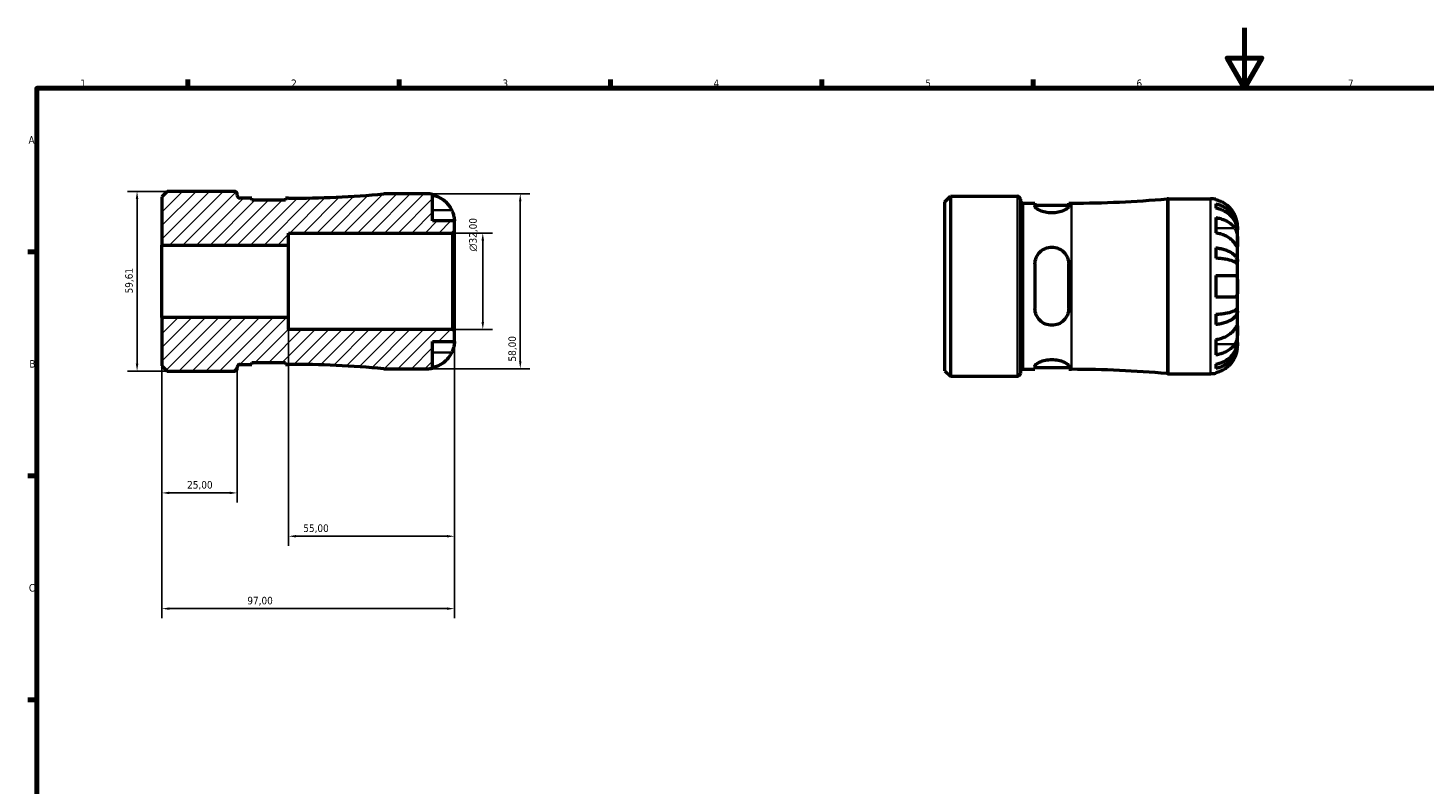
# Model space of a CAD drawing. Header units: millimetres. Extents: x 0 to 905, y 0 to 594.
# Tile 3 of 5: x 17 to 480, y 343 to 594. Entities that reach past the tile are written whole.
import ezdxf

# ---------------------------------------------------------------- set-up
doc = ezdxf.new("R2010")
doc.units = ezdxf.units.MM
for name, color, linetype, lineweight in [('Border (ISO)', 7, 'Continuous', 70), ('Dimension (ISO)', 7, 'Continuous', 25), ('Hatch (ISO)', 7, 'Continuous', 18), ('Visible (ISO)', 7, 'Continuous', 50), ('Visible Narrow (ISO)', 7, 'Continuous', 35)]:
    doc.layers.add(name, color=color, linetype=linetype, lineweight=lineweight)
doc.styles.add('Note Text (ISO)', font='tahoma.ttf')
doc.dimstyles.new('Default (ISO)', dxfattribs={"dimtxt": 2.5, "dimasz": 2.5, "dimexe": 3.175, "dimexo": 0, "dimgap": 0.762, "dimtad": 1, "dimrnd": 1e-08, "dimzin": 0, "dimtxsty": 'Note Text (ISO)', "dimcen": 0.09, "dimdle": 10, "dimclrd": 256, "dimclre": 256, "dimclrt": 256, "dimazin": 0, "dimtfac": 1.40208, "dimtmove": 0, "dimatfit": 3, "dimfxl": 1, "dimtolj": 1, "dimtzin": 0, "dimlwd": -1, "dimlwe": -1, "dimarcsym": 0})

# ---------------------------------------------------------------- blocks, each defined once
blk = doc.blocks.new('Borders Default Border')
at = {"layer": 'Border (ISO)'}
for p, q in [((70.08, 574), (70.08, 576.9)), ((140.17, 574), (140.17, 576.9)), ((210.25, 574), (210.25, 576.9)), ((280.33, 574), (280.33, 576.9)), ((350.42, 574), (350.42, 576.9)), ((20, 519.75), (17.1, 519.75)), ((20, 445.5), (17.1, 445.5)), ((20, 371.25), (17.1, 371.25))]:
    blk.add_line(p, q, dxfattribs=at)
at = {"layer": 'Border (ISO)', "flags": 128}
for points in [[(420.5, 594), (420.5, 574), (414.73, 584), (426.27, 584), (420.5, 574)], [(20, 20), (20, 574), (821, 574), (821, 20), (20, 20)]]:
    blk.add_lwpolyline(points, dxfattribs=at)
at = {"layer": 'Border (ISO)', "color": 232, "true_color": 0xca0064, "char_height": 2.5, "attachment_point": 7, "style": 'Note Text (ISO)'}
for s, insert in [('1', (34.48, 574.4)), ('2', (104.37, 574.4)), ('3', (174.43, 574.35)), ('4', (244.42, 574.4)), ('5', (314.64, 574.35)), ('6', (384.66, 574.35)), ('7', (454.77, 574.4)), ('A', (17.29, 555.62)), ('B', (17.59, 481.38)), ('C', (17.43, 407.08))]:
    blk.add_mtext(s, dxfattribs=dict(at, insert=insert))
blk = doc.blocks.new('*D7')
at = {"layer": 'Defpoints', "color": 0, "transparency": 16777216}
for p in [(53.29, 539.81), (63.29, 539.81), (63.29, 480.19)]:
    blk.add_point(p, dxfattribs=at)
at = {"layer": 'Dimension (ISO)', "transparency": 16777216}
for p, q in [((63.29, 539.81), (50.11, 539.81)), ((53.29, 482.69), (53.29, 537.31)), ((63.29, 480.19), (50.11, 480.19))]:
    blk.add_line(p, q, dxfattribs=at)
for points in [[(52.87, 537.31), (53.7, 537.31), (53.29, 539.81)], [(52.87, 482.69), (53.7, 482.69), (53.29, 480.19)]]:
    blk.add_solid(points, dxfattribs=at)
at = {"layer": 'Dimension (ISO)', "color": 232, "true_color": 0xca0064, "transparency": 16777216, "insert": (49.35, 505.97), "char_height": 2.5, "attachment_point": 1, "rotation": 90, "style": 'Note Text (ISO)'}
blk.add_mtext('\\A1;59,61', dxfattribs=at)
blk = doc.blocks.new('*D8')
at = {"layer": 'Defpoints', "color": 0, "transparency": 16777216}
for p in [(103.5, 498), (158.5, 493.42), (103.5, 425.47)]:
    blk.add_point(p, dxfattribs=at)
at = {"layer": 'Dimension (ISO)', "transparency": 16777216}
for p, q in [((103.5, 498), (103.5, 422.3)), ((158.5, 493.42), (158.5, 422.3)), ((156, 425.47), (106, 425.47))]:
    blk.add_line(p, q, dxfattribs=at)
for points in [[(106, 425.89), (106, 425.05), (103.5, 425.47)], [(156, 425.89), (156, 425.05), (158.5, 425.47)]]:
    blk.add_solid(points, dxfattribs=at)
at = {"layer": 'Dimension (ISO)', "color": 232, "true_color": 0xca0064, "transparency": 16777216, "insert": (108.4, 429.4), "char_height": 2.5, "attachment_point": 1, "style": 'Note Text (ISO)'}
blk.add_mtext('\\A1;55,00', dxfattribs=at)
blk = doc.blocks.new('*D9')
at = {"layer": 'Defpoints', "color": 0, "transparency": 16777216}
for p in [(157.92, 526), (167.92, 526), (157.92, 494)]:
    blk.add_point(p, dxfattribs=at)
at = {"layer": 'Dimension (ISO)', "transparency": 16777216}
for p, q in [((157.92, 526), (171.09, 526)), ((167.92, 496.5), (167.92, 523.5)), ((157.92, 494), (171.09, 494))]:
    blk.add_line(p, q, dxfattribs=at)
for points in [[(167.5, 523.5), (168.34, 523.5), (167.92, 526)], [(167.5, 496.5), (168.34, 496.5), (167.92, 494)]]:
    blk.add_solid(points, dxfattribs=at)
at = {"layer": 'Dimension (ISO)', "color": 232, "true_color": 0xca0064, "transparency": 16777216, "insert": (163.4, 519.94), "char_height": 2.5, "attachment_point": 1, "rotation": 90, "style": 'Note Text (ISO)'}
blk.add_mtext('\\A1;\\fAIGDT|b0|i0;\\H2.5000;\\ln\\fTahoma|b0|i0;\\H2.5000;32,00', dxfattribs=at)
blk = doc.blocks.new('*D10')
at = {"layer": 'Defpoints', "color": 0, "transparency": 16777216}
for p in [(149.5, 539), (149.5, 481), (180.35, 481)]:
    blk.add_point(p, dxfattribs=at)
at = {"layer": 'Dimension (ISO)', "transparency": 16777216}
for p, q in [((149.5, 539), (183.52, 539)), ((180.35, 536.5), (180.35, 483.5)), ((149.5, 481), (183.52, 481))]:
    blk.add_line(p, q, dxfattribs=at)
for points in [[(179.93, 536.5), (180.76, 536.5), (180.35, 539)], [(179.93, 483.5), (180.76, 483.5), (180.35, 481)]]:
    blk.add_solid(points, dxfattribs=at)
at = {"layer": 'Dimension (ISO)', "color": 232, "true_color": 0xca0064, "transparency": 16777216, "insert": (176.41, 483.4), "char_height": 2.5, "attachment_point": 1, "rotation": 90, "style": 'Note Text (ISO)'}
blk.add_mtext('\\A1;58,00', dxfattribs=at)
blk = doc.blocks.new('*D12')
at = {"layer": 'Defpoints', "color": 0, "transparency": 16777216}
for p in [(61.5, 498), (86.5, 481.12), (61.5, 439.84)]:
    blk.add_point(p, dxfattribs=at)
at = {"layer": 'Dimension (ISO)', "transparency": 16777216}
for p, q in [((61.5, 498), (61.5, 436.67)), ((86.5, 481.12), (86.5, 436.67)), ((84, 439.84), (64, 439.84))]:
    blk.add_line(p, q, dxfattribs=at)
for points in [[(64, 440.26), (64, 439.43), (61.5, 439.84)], [(84, 440.26), (84, 439.43), (86.5, 439.84)]]:
    blk.add_solid(points, dxfattribs=at)
at = {"layer": 'Dimension (ISO)', "color": 232, "true_color": 0xca0064, "transparency": 16777216, "insert": (69.89, 443.78), "char_height": 2.5, "attachment_point": 1, "style": 'Note Text (ISO)'}
blk.add_mtext('\\A1;25,00', dxfattribs=at)
blk = doc.blocks.new('*D13')
at = {"layer": 'Defpoints', "color": 0, "transparency": 16777216}
for p in [(61.5, 498), (158.5, 493.42), (61.5, 401.47)]:
    blk.add_point(p, dxfattribs=at)
at = {"layer": 'Dimension (ISO)', "transparency": 16777216}
for p, q in [((61.5, 498), (61.5, 398.3)), ((158.5, 493.42), (158.5, 398.3)), ((156, 401.47), (64, 401.47))]:
    blk.add_line(p, q, dxfattribs=at)
for points in [[(64, 401.89), (64, 401.05), (61.5, 401.47)], [(156, 401.89), (156, 401.05), (158.5, 401.47)]]:
    blk.add_solid(points, dxfattribs=at)
at = {"layer": 'Dimension (ISO)', "color": 232, "true_color": 0xca0064, "transparency": 16777216, "insert": (89.85, 405.4), "char_height": 2.5, "attachment_point": 1, "style": 'Note Text (ISO)'}
blk.add_mtext('\\A1;97,00', dxfattribs=at)

msp = doc.modelspace()

# ---------------------------------------------------------------- hatches: boundary and pattern name
at = {"layer": 'Hatch (ISO)'}
h = msp.add_hatch(dxfattribs=at)
h.set_pattern_fill('ANSI31', color=256, scale=25.4, style=0)
h.set_pattern_definition([(45, (0, 0), (-2.245064, 2.245064), [])])
edge = h.paths.add_edge_path()
edge.add_ellipse((135.661, 486.8), major_axis=(-0.522, -5.776), ratio=1, start_angle=0, end_angle=5.16269)
edge.add_line((135.661, 481), (149.499, 481))
edge.add_ellipse((149.499, 490), major_axis=(0, -9), ratio=1, start_angle=0, end_angle=11.53696)
edge.add_line((151.299, 481.182), (151.299, 490))
edge.add_line((151.299, 490), (158.499, 490))
edge.add_line((158.499, 490), (158.499, 493.42))
edge.add_line((158.499, 493.42), (157.919, 494))
edge.add_line((157.919, 494), (103.499, 494))
edge.add_line((103.499, 494), (103.499, 498))
edge.add_line((103.499, 498), (61.499, 498))
edge.add_line((61.499, 498), (61.499, 481.981))
edge.add_line((61.499, 481.981), (63.287, 480.193))
edge.add_line((63.287, 480.193), (85.574, 480.193))
edge.add_ellipse((85.574, 481.118), major_axis=(0, -0.925), ratio=1, start_angle=0, end_angle=90)
edge.add_line((86.499, 481.118), (86.499, 481.525))
edge.add_ellipse((87.424, 481.525), major_axis=(-0.925, 0), ratio=1, start_angle=270, end_angle=360, ccw=False)
edge.add_line((87.424, 482.45), (91.344, 482.45))
edge.add_line((91.344, 482.45), (91.344, 483.09))
edge.add_line((91.344, 483.09), (102.544, 483.09))
edge.add_line((102.544, 483.09), (102.544, 482.45))
edge.add_line((102.544, 482.45), (103.499, 482.45))
edge.add_ellipse((103.499, 130.825), major_axis=(0, 351.625), ratio=1, start_angle=354.83731, end_angle=360, ccw=False)
edge = h.paths.add_edge_path()
edge.add_ellipse((135.661, 533.2), major_axis=(0, 5.8), ratio=1, start_angle=0, end_angle=5.16269)
edge.add_ellipse((103.499, 889.175), major_axis=(31.641, -350.199), ratio=1, start_angle=354.83731, end_angle=360, ccw=False)
edge.add_line((103.499, 537.55), (102.544, 537.55))
edge.add_line((102.544, 537.55), (102.544, 536.91))
edge.add_line((102.544, 536.91), (91.344, 536.91))
edge.add_line((91.344, 536.91), (91.344, 537.55))
edge.add_line((91.344, 537.55), (87.424, 537.55))
edge.add_ellipse((87.424, 538.475), major_axis=(0, -0.925), ratio=1, start_angle=270, end_angle=360, ccw=False)
edge.add_line((86.499, 538.475), (86.499, 538.882))
edge.add_ellipse((85.574, 538.882), major_axis=(0.925, 0), ratio=1, start_angle=0, end_angle=90)
edge.add_line((85.574, 539.807), (63.287, 539.807))
edge.add_line((63.287, 539.807), (61.499, 538.019))
edge.add_line((61.499, 538.019), (61.499, 522))
edge.add_line((61.499, 522), (103.499, 522))
edge.add_line((103.499, 522), (103.499, 526))
edge.add_line((103.499, 526), (157.919, 526))
edge.add_line((157.919, 526), (158.499, 526.58))
edge.add_line((158.499, 526.58), (158.499, 530))
edge.add_line((158.499, 530), (151.299, 530))
edge.add_line((151.299, 530), (151.299, 538.818))
edge.add_ellipse((149.499, 530), major_axis=(1.8, 8.818), ratio=1, start_angle=0, end_angle=11.53696)
edge.add_line((149.499, 539), (135.661, 539))

# ---------------------------------------------------------------- linework, layer by layer
at = {"layer": 'Visible (ISO)'}
for p, q in [((63.287, 539.807), (61.499, 538.019)), ((61.499, 538.019), (61.499, 522)), ((85.574, 539.807), (63.287, 539.807)), ((86.499, 538.475), (86.499, 538.882)), ((91.344, 537.55), (87.424, 537.55)), ((91.344, 536.91), (91.344, 537.55)), ((103.499, 537.55), (102.544, 537.55)), ((102.544, 537.55), (102.544, 536.91)), ((149.499, 539), (135.661, 539)), ((151.299, 530), (151.299, 538.818)), ((321.154, 536.384), (322.942, 538.173)), ((322.942, 538.173), (345.229, 538.173)), ((322.942, 538.173), (322.942, 478.559)), ((346.154, 537.248), (346.154, 479.484)), ((395.317, 537.366), (409.154, 537.366)), ((410.954, 537.184), (410.954, 536.958)), ((102.544, 536.91), (91.344, 536.91)), ((321.154, 480.347), (321.154, 536.384)), ((347.079, 535.916), (350.999, 535.916)), ((350.999, 535.916), (350.999, 534.915)), ((350.999, 535.276), (362.199, 535.276)), ((362.199, 535.916), (363.154, 535.916)), ((362.199, 534.915), (362.199, 535.916)), ((410.954, 535.651), (410.954, 534.218)), ((158.499, 530), (151.299, 530)), ((158.499, 526.58), (158.499, 530)), ((410.954, 531.129), (410.954, 526.038)), ((418.154, 527.079), (418.154, 528.366)), ((103.499, 522), (103.499, 526)), ((103.499, 526), (157.919, 526)), ((157.919, 526), (158.499, 526.58)), ((157.919, 526), (157.919, 494)), ((158.499, 493.42), (158.499, 526.58)), ((418.154, 527.079), (418.136, 527.079)), ((418.154, 526.589), (418.154, 527.079)), ((418.154, 522.508), (418.154, 526.589)), ((61.499, 522), (103.499, 522)), ((61.499, 498), (61.499, 522)), ((103.499, 498), (103.499, 522)), ((410.954, 521.1), (410.954, 517.641)), ((418.154, 516.607), (418.154, 522.508)), ((350.999, 515.726), (350.999, 501.006)), ((362.199, 501.006), (362.199, 515.726)), ((418.154, 516.607), (416.829, 516.607)), ((418.154, 515.424), (418.154, 516.607)), ((418.154, 508.366), (418.154, 515.424)), ((410.954, 511.966), (410.954, 504.766)), ((418.154, 501.307), (418.154, 508.366)), ((418.154, 500.125), (416.829, 500.125)), ((418.154, 500.125), (418.154, 501.307)), ((418.154, 494.224), (418.154, 500.125)), ((103.499, 498), (61.499, 498)), ((61.499, 498), (61.499, 481.981)), ((103.499, 494), (103.499, 498)), ((410.954, 499.091), (410.954, 495.631)), ((157.919, 494), (103.499, 494)), ((158.499, 493.42), (157.919, 494)), ((158.499, 490), (158.499, 493.42)), ((418.154, 490.143), (418.154, 494.224)), ((151.299, 481.182), (151.299, 490)), ((151.299, 490), (158.499, 490)), ((410.954, 490.694), (410.954, 485.602)), ((418.154, 489.653), (418.136, 489.653)), ((418.154, 489.653), (418.154, 490.143)), ((418.154, 488.366), (418.154, 489.653)), ((61.499, 481.981), (63.287, 480.193)), ((86.499, 481.118), (86.499, 481.525)), ((87.424, 482.45), (91.344, 482.45)), ((91.344, 482.45), (91.344, 483.09)), ((91.344, 483.09), (102.544, 483.09)), ((102.544, 483.09), (102.544, 482.45)), ((102.544, 482.45), (103.499, 482.45)), ((350.999, 481.817), (350.999, 480.816)), ((350.999, 481.456), (362.199, 481.456)), ((362.199, 480.816), (362.199, 481.817)), ((410.954, 482.514), (410.954, 481.081)), ((63.287, 480.193), (85.574, 480.193)), ((135.661, 481), (149.499, 481)), ((321.154, 480.347), (322.942, 478.559)), ((322.942, 478.559), (345.229, 478.559)), ((347.079, 480.816), (350.999, 480.816)), ((362.199, 480.816), (363.154, 480.816)), ((395.317, 479.366), (409.154, 479.366)), ((410.954, 479.773), (410.954, 479.548))]:
    msp.add_line(p, q, dxfattribs=at)
for centre, radius, start, end in [((85.574, 538.882), 0.925, 0, 90), ((87.424, 538.475), 0.925, 180, 270), ((103.499, 889.175), 351.625, 270, 275.16269), ((135.661, 533.2), 5.8, 90, 95.16269), ((149.499, 530), 9, 78.46304, 90), ((345.229, 537.248), 0.925, 0, 90), ((363.154, 887.541), 351.625, 270, 275.16269), ((395.317, 531.566), 5.8, 90, 95.16269), ((409.154, 528.366), 9, 78.46304, 90), ((347.079, 536.841), 0.925, 180, 270), ((87.424, 481.525), 0.925, 90, 180), ((103.499, 130.825), 351.625, 84.83731, 90), ((85.574, 481.118), 0.925, 270, 0), ((135.661, 486.8), 5.8, 264.83731, 270), ((149.499, 490), 9, 270, 281.53696), ((345.229, 479.484), 0.925, 270, 0), ((347.079, 479.891), 0.925, 90, 180), ((363.154, 129.191), 351.625, 84.83731, 90), ((395.317, 485.166), 5.8, 264.83731, 270), ((409.154, 488.366), 9, 270, 281.53696)]:
    msp.add_arc(centre, radius, start, end, dxfattribs=at)
for points, knots in [([(151.299, 538.592), (151.873, 538.474), (152.434, 538.297), (153.444, 537.877), (153.984, 537.593), (154.99, 536.917), (155.457, 536.525), (156.243, 535.735), (156.635, 535.262), (157.221, 534.38), (157.44, 533.988), (157.623, 533.6)], [0.17075309, 0.17075309, 0.17075309, 0.17075309, 0.33215152, 0.33215152, 0.49888818, 0.49888818, 0.66562485, 0.66562485, 0.83351137, 0.83351137, 0.95687373, 0.95687373, 0.95687373, 0.95687373]), ([(157.623, 533.6), (157.69, 533.457), (157.754, 533.313), (157.904, 532.953), (157.985, 532.739), (158.134, 532.298), (158.199, 532.074), (158.333, 531.548), (158.388, 531.262), (158.469, 530.699), (158.486, 530.45), (158.501, 530.094), (158.499, 530), (158.499, 530)], [-0.57647647, -0.57647647, -0.57647647, -0.57647647, -0.52968676, -0.52968676, -0.46054026, -0.46054026, -0.38562403, -0.38562403, -0.27730827, -0.27730827, -0.14258086, -0.14258086, 0, 0, 0, 0]), ([(362.199, 534.915), (362.199, 534.714), (362.051, 534.467), (361.461, 533.953), (361.019, 533.686), (360.023, 533.246), (359.41, 533.04), (358.052, 532.754), (357.306, 532.677), (356.599, 532.677), (355.892, 532.677), (355.146, 532.754), (353.788, 533.04), (353.175, 533.246), (352.179, 533.686), (351.737, 533.953), (351.147, 534.467), (350.999, 534.714), (350.999, 534.915)], [-0.8749814, -0.8749814, -0.8749814, -0.8749814, -0.6495556, -0.6495556, -0.4241298, -0.4241298, -0.2120649, -0.2120649, 0, 0, 0, 0.2120649, 0.2120649, 0.4241298, 0.4241298, 0.6495556, 0.6495556, 0.8749814, 0.8749814, 0.8749814, 0.8749814]), ([(417.278, 531.966), (417.095, 532.353), (416.876, 532.746), (416.29, 533.628), (415.899, 534.1), (415.112, 534.891), (414.645, 535.283), (413.639, 535.958), (413.099, 536.242), (412.089, 536.662), (411.528, 536.84), (410.954, 536.958)], [4.42788405, 4.42788405, 4.42788405, 4.42788405, 4.5512464, 4.5512464, 4.71913293, 4.71913293, 4.88586959, 4.88586959, 5.05260626, 5.05260626, 5.21400469, 5.21400469, 5.21400469, 5.21400469]), ([(410.954, 535.651), (411.531, 535.536), (412.095, 535.364), (413.107, 534.958), (413.646, 534.683), (414.653, 534.031), (415.12, 533.653), (415.906, 532.891), (416.297, 532.436), (416.971, 531.458), (417.254, 530.934), (417.68, 529.936), (417.862, 529.369), (418.099, 528.211), (418.154, 527.62), (418.154, 527.079)], [0.1707461, 0.1707461, 0.1707461, 0.1707461, 0.33284, 0.33284, 0.4994944, 0.4994944, 0.6661487, 0.6661487, 0.8332087, 0.8332087, 1.0002688, 1.0002688, 1.1679728, 1.1679728, 1.3356767, 1.3356767, 1.3356767, 1.3356767]), ([(418.154, 526.589), (418.154, 527.071), (418.099, 527.597), (417.862, 528.627), (417.68, 529.131), (417.254, 530.02), (416.971, 530.486), (416.297, 531.357), (415.906, 531.761), (415.12, 532.44), (414.653, 532.776), (413.646, 533.357), (413.107, 533.601), (412.095, 533.963), (411.531, 534.116), (410.954, 534.218)], [4.0142509, 4.0142509, 4.0142509, 4.0142509, 4.1819549, 4.1819549, 4.3496588, 4.3496588, 4.5167189, 4.5167189, 4.6837789, 4.6837789, 4.8504333, 4.8504333, 5.0170876, 5.0170876, 5.1791816, 5.1791816, 5.1791816, 5.1791816]), ([(410.954, 531.129), (411.528, 531.046), (412.089, 530.92), (413.099, 530.623), (413.639, 530.422), (414.645, 529.945), (415.112, 529.668), (415.899, 529.108), (416.29, 528.774), (416.876, 528.151), (417.095, 527.873), (417.278, 527.599)], [0.17075309, 0.17075309, 0.17075309, 0.17075309, 0.33215152, 0.33215152, 0.49888818, 0.49888818, 0.66562485, 0.66562485, 0.83351137, 0.83351137, 0.95687373, 0.95687373, 0.95687373, 0.95687373]), ([(418.154, 528.366), (418.154, 528.366), (418.154, 528.399), (418.152, 528.534), (418.15, 528.641), (418.127, 528.999), (418.099, 529.292), (417.992, 529.886), (417.932, 530.154), (417.794, 530.646), (417.725, 530.862), (417.565, 531.305), (417.474, 531.531), (417.343, 531.825), (417.311, 531.896), (417.278, 531.966)], [-2.49913258, -2.49913258, -2.49913258, -2.49913258, -2.41505436, -2.41505436, -2.32384732, -2.32384732, -2.1841143, -2.1841143, -2.08674766, -2.08674766, -2.01440674, -2.01440674, -1.93994266, -1.93994266, -1.91637503, -1.91637503, -1.91637503, -1.91637503]), ([(417.278, 522.508), (417.095, 522.782), (416.876, 523.06), (416.29, 523.683), (415.899, 524.017), (415.112, 524.576), (414.645, 524.853), (413.639, 525.331), (413.099, 525.532), (412.089, 525.829), (411.528, 525.955), (410.954, 526.038)], [4.42788405, 4.42788405, 4.42788405, 4.42788405, 4.5512464, 4.5512464, 4.71913293, 4.71913293, 4.88586959, 4.88586959, 5.05260626, 5.05260626, 5.21400469, 5.21400469, 5.21400469, 5.21400469]), ([(417.278, 527.599), (417.337, 527.51), (417.394, 527.416), (417.544, 527.139), (417.631, 526.944), (417.787, 526.517), (417.855, 526.286), (417.989, 525.706), (418.042, 525.353), (418.124, 524.546), (418.141, 524.101), (418.156, 523.244), (418.154, 522.844), (418.154, 522.508)], [-0.58004807, -0.58004807, -0.58004807, -0.58004807, -0.5384523, -0.5384523, -0.46383793, -0.46383793, -0.3862639, -0.3862639, -0.27840269, -0.27840269, -0.14277912, -0.14277912, 0, 0, 0, 0]), ([(350.999, 515.726), (350.999, 516.45), (351.147, 517.212), (351.737, 518.606), (352.179, 519.238), (353.175, 520.208), (353.788, 520.625), (355.146, 521.184), (355.892, 521.326), (357.306, 521.326), (358.052, 521.184), (359.41, 520.625), (360.023, 520.208), (361.019, 519.238), (361.461, 518.606), (362.051, 517.212), (362.199, 516.45), (362.199, 515.726)], [0.8518486, 0.8518486, 0.8518486, 0.8518486, 1.0772744, 1.0772744, 1.3027002, 1.3027002, 1.5147651, 1.5147651, 1.72683, 1.72683, 1.9388949, 1.9388949, 2.1509599, 2.1509599, 2.3763856, 2.3763856, 2.6018114, 2.6018114, 2.6018114, 2.6018114]), ([(410.954, 521.1), (411.531, 521.04), (412.095, 520.95), (413.107, 520.737), (413.646, 520.593), (414.653, 520.251), (415.12, 520.053), (415.906, 519.654), (416.297, 519.415), (416.971, 518.903), (417.254, 518.628), (417.68, 518.104), (417.862, 517.807), (418.099, 517.2), (418.154, 516.891), (418.154, 516.607)], [0.1707461, 0.1707461, 0.1707461, 0.1707461, 0.33284, 0.33284, 0.4994944, 0.4994944, 0.6661487, 0.6661487, 0.8332087, 0.8332087, 1.0002688, 1.0002688, 1.1679728, 1.1679728, 1.3356767, 1.3356767, 1.3356767, 1.3356767]), ([(418.154, 522.508), (418.154, 522.325), (418.154, 522.162), (418.153, 521.873), (418.151, 521.751), (418.136, 521.529), (418.118, 521.46), (418.042, 521.448), (417.986, 521.498), (417.849, 521.67), (417.781, 521.765), (417.623, 521.992), (417.535, 522.123), (417.387, 522.344), (417.334, 522.425), (417.278, 522.508)], [0, 0, 0, 0, 0.07774953, 0.07774953, 0.16081914, 0.16081914, 0.27783798, 0.27783798, 0.3882896, 0.3882896, 0.46542959, 0.46542959, 0.54035429, 0.54035429, 0.57953204, 0.57953204, 0.57953204, 0.57953204]), ([(418.154, 515.424), (418.154, 515.564), (418.099, 515.717), (417.862, 516.017), (417.68, 516.163), (417.254, 516.421), (416.971, 516.557), (416.297, 516.81), (415.906, 516.927), (415.12, 517.124), (414.653, 517.222), (413.646, 517.391), (413.107, 517.462), (412.095, 517.567), (411.531, 517.611), (410.954, 517.641)], [4.0142509, 4.0142509, 4.0142509, 4.0142509, 4.1819549, 4.1819549, 4.3496588, 4.3496588, 4.5167189, 4.5167189, 4.6837789, 4.6837789, 4.8504333, 4.8504333, 5.0170876, 5.0170876, 5.1791816, 5.1791816, 5.1791816, 5.1791816]), ([(410.954, 511.966), (411.528, 511.966), (412.089, 511.966), (413.099, 511.966), (413.639, 511.966), (414.645, 511.966), (415.112, 511.966), (415.899, 511.966), (416.29, 511.966), (416.876, 511.966), (417.095, 511.966), (417.278, 511.966)], [0.17075309, 0.17075309, 0.17075309, 0.17075309, 0.33215152, 0.33215152, 0.49888818, 0.49888818, 0.66562485, 0.66562485, 0.83351137, 0.83351137, 0.95687373, 0.95687373, 0.95687373, 0.95687373]), ([(417.278, 511.966), (417.345, 511.966), (417.41, 511.957), (417.559, 511.914), (417.64, 511.868), (417.789, 511.731), (417.855, 511.635), (417.988, 511.345), (418.043, 511.127), (418.124, 510.545), (418.141, 510.166), (418.156, 509.312), (418.154, 508.841), (418.154, 508.366)], [-0.57647647, -0.57647647, -0.57647647, -0.57647647, -0.52968676, -0.52968676, -0.46054026, -0.46054026, -0.38562403, -0.38562403, -0.27730827, -0.27730827, -0.14258086, -0.14258086, 0, 0, 0, 0]), ([(417.278, 504.766), (417.095, 504.766), (416.876, 504.766), (416.29, 504.766), (415.899, 504.766), (415.112, 504.766), (414.645, 504.766), (413.639, 504.766), (413.099, 504.766), (412.089, 504.766), (411.528, 504.766), (410.954, 504.766)], [4.42788405, 4.42788405, 4.42788405, 4.42788405, 4.5512464, 4.5512464, 4.71913293, 4.71913293, 4.88586959, 4.88586959, 5.05260626, 5.05260626, 5.21400469, 5.21400469, 5.21400469, 5.21400469]), ([(418.154, 508.366), (418.154, 508.086), (418.154, 507.806), (418.152, 507.238), (418.15, 506.953), (418.127, 506.275), (418.099, 505.912), (417.992, 505.41), (417.932, 505.24), (417.794, 505.008), (417.725, 504.932), (417.565, 504.819), (417.474, 504.785), (417.343, 504.768), (417.311, 504.766), (417.278, 504.766)], [-2.49913258, -2.49913258, -2.49913258, -2.49913258, -2.41505436, -2.41505436, -2.32384732, -2.32384732, -2.1841143, -2.1841143, -2.08674766, -2.08674766, -2.01440674, -2.01440674, -1.93994266, -1.93994266, -1.91637503, -1.91637503, -1.91637503, -1.91637503]), ([(362.199, 501.006), (362.199, 500.282), (362.051, 499.519), (361.461, 498.125), (361.019, 497.494), (360.023, 496.523), (359.41, 496.107), (358.052, 495.548), (357.306, 495.406), (356.599, 495.406), (355.892, 495.406), (355.146, 495.548), (353.788, 496.107), (353.175, 496.523), (352.179, 497.494), (351.737, 498.125), (351.147, 499.519), (350.999, 500.282), (350.999, 501.006)], [-0.8749814, -0.8749814, -0.8749814, -0.8749814, -0.6495556, -0.6495556, -0.4241298, -0.4241298, -0.2120649, -0.2120649, 0, 0, 0, 0.2120649, 0.2120649, 0.4241298, 0.4241298, 0.6495556, 0.6495556, 0.8749814, 0.8749814, 0.8749814, 0.8749814]), ([(410.954, 499.091), (411.531, 499.12), (412.095, 499.165), (413.107, 499.27), (413.646, 499.341), (414.653, 499.509), (415.12, 499.607), (415.906, 499.804), (416.297, 499.922), (416.971, 500.175), (417.254, 500.31), (417.68, 500.569), (417.862, 500.715), (418.099, 501.015), (418.154, 501.167), (418.154, 501.307)], [0.1707461, 0.1707461, 0.1707461, 0.1707461, 0.33284, 0.33284, 0.4994944, 0.4994944, 0.6661487, 0.6661487, 0.8332087, 0.8332087, 1.0002688, 1.0002688, 1.1679728, 1.1679728, 1.3356767, 1.3356767, 1.3356767, 1.3356767]), ([(418.154, 500.125), (418.154, 499.841), (418.099, 499.531), (417.862, 498.924), (417.68, 498.627), (417.254, 498.104), (416.971, 497.829), (416.297, 497.316), (415.906, 497.078), (415.12, 496.679), (414.653, 496.48), (413.646, 496.138), (413.107, 495.994), (412.095, 495.781), (411.531, 495.691), (410.954, 495.631)], [4.0142509, 4.0142509, 4.0142509, 4.0142509, 4.1819549, 4.1819549, 4.3496588, 4.3496588, 4.5167189, 4.5167189, 4.6837789, 4.6837789, 4.8504333, 4.8504333, 5.0170876, 5.0170876, 5.1791816, 5.1791816, 5.1791816, 5.1791816]), ([(410.954, 490.694), (411.528, 490.777), (412.089, 490.903), (413.099, 491.2), (413.639, 491.4), (414.645, 491.878), (415.112, 492.155), (415.899, 492.714), (416.29, 493.048), (416.876, 493.672), (417.095, 493.95), (417.278, 494.224)], [0.17075309, 0.17075309, 0.17075309, 0.17075309, 0.33215152, 0.33215152, 0.49888818, 0.49888818, 0.66562485, 0.66562485, 0.83351137, 0.83351137, 0.95687373, 0.95687373, 0.95687373, 0.95687373]), ([(417.278, 494.224), (417.337, 494.312), (417.394, 494.397), (417.544, 494.622), (417.631, 494.751), (417.787, 494.976), (417.855, 495.07), (417.989, 495.236), (418.042, 495.283), (418.124, 495.27), (418.141, 495.179), (418.156, 494.826), (418.154, 494.56), (418.154, 494.224)], [-0.58004807, -0.58004807, -0.58004807, -0.58004807, -0.5384523, -0.5384523, -0.46383793, -0.46383793, -0.3862639, -0.3862639, -0.27840269, -0.27840269, -0.14277912, -0.14277912, 0, 0, 0, 0]), ([(418.154, 494.224), (418.154, 494.04), (418.154, 493.838), (418.153, 493.387), (418.151, 493.137), (418.136, 492.509), (418.118, 492.123), (418.042, 491.37), (417.986, 491.009), (417.849, 490.423), (417.781, 490.194), (417.623, 489.769), (417.535, 489.575), (417.387, 489.304), (417.334, 489.216), (417.278, 489.133)], [0, 0, 0, 0, 0.07774953, 0.07774953, 0.16081914, 0.16081914, 0.27783798, 0.27783798, 0.3882896, 0.3882896, 0.46542959, 0.46542959, 0.54035429, 0.54035429, 0.57953204, 0.57953204, 0.57953204, 0.57953204]), ([(157.623, 486.4), (157.44, 486.012), (157.221, 485.62), (156.635, 484.738), (156.243, 484.265), (155.457, 483.475), (154.99, 483.083), (153.984, 482.407), (153.444, 482.123), (152.434, 481.703), (151.873, 481.526), (151.299, 481.408)], [4.42788405, 4.42788405, 4.42788405, 4.42788405, 4.5512464, 4.5512464, 4.71913293, 4.71913293, 4.88586959, 4.88586959, 5.05260626, 5.05260626, 5.21400469, 5.21400469, 5.21400469, 5.21400469]), ([(158.499, 490), (158.499, 490), (158.499, 489.967), (158.497, 489.832), (158.495, 489.725), (158.472, 489.367), (158.444, 489.074), (158.337, 488.479), (158.277, 488.212), (158.138, 487.72), (158.07, 487.504), (157.91, 487.061), (157.819, 486.835), (157.688, 486.54), (157.656, 486.47), (157.623, 486.4)], [-2.49913258, -2.49913258, -2.49913258, -2.49913258, -2.41505436, -2.41505436, -2.32384732, -2.32384732, -2.1841143, -2.1841143, -2.08674766, -2.08674766, -2.01440674, -2.01440674, -1.93994266, -1.93994266, -1.91637503, -1.91637503, -1.91637503, -1.91637503]), ([(410.954, 482.514), (411.531, 482.616), (412.095, 482.769), (413.107, 483.131), (413.646, 483.375), (414.653, 483.955), (415.12, 484.292), (415.906, 484.97), (416.297, 485.375), (416.971, 486.245), (417.254, 486.712), (417.68, 487.6), (417.862, 488.104), (418.099, 489.135), (418.154, 489.661), (418.154, 490.143)], [0.1707461, 0.1707461, 0.1707461, 0.1707461, 0.33284, 0.33284, 0.4994944, 0.4994944, 0.6661487, 0.6661487, 0.8332087, 0.8332087, 1.0002688, 1.0002688, 1.1679728, 1.1679728, 1.3356767, 1.3356767, 1.3356767, 1.3356767]), ([(418.154, 489.653), (418.154, 489.112), (418.099, 488.52), (417.862, 487.363), (417.68, 486.796), (417.254, 485.798), (416.971, 485.274), (416.297, 484.295), (415.906, 483.841), (415.12, 483.079), (414.653, 482.701), (413.646, 482.048), (413.107, 481.774), (412.095, 481.368), (411.531, 481.195), (410.954, 481.081)], [4.0142509, 4.0142509, 4.0142509, 4.0142509, 4.1819549, 4.1819549, 4.3496588, 4.3496588, 4.5167189, 4.5167189, 4.6837789, 4.6837789, 4.8504333, 4.8504333, 5.0170876, 5.0170876, 5.1791816, 5.1791816, 5.1791816, 5.1791816]), ([(417.278, 489.133), (417.095, 488.858), (416.876, 488.581), (416.29, 487.957), (415.899, 487.623), (415.112, 487.064), (414.645, 486.787), (413.639, 486.309), (413.099, 486.108), (412.089, 485.811), (411.528, 485.686), (410.954, 485.602)], [4.42788405, 4.42788405, 4.42788405, 4.42788405, 4.5512464, 4.5512464, 4.71913293, 4.71913293, 4.88586959, 4.88586959, 5.05260626, 5.05260626, 5.21400469, 5.21400469, 5.21400469, 5.21400469]), ([(417.278, 484.766), (417.345, 484.909), (417.41, 485.053), (417.559, 485.413), (417.64, 485.627), (417.789, 486.068), (417.855, 486.292), (417.988, 486.818), (418.043, 487.104), (418.124, 487.666), (418.141, 487.916), (418.156, 488.272), (418.154, 488.366), (418.154, 488.366)], [-0.57647647, -0.57647647, -0.57647647, -0.57647647, -0.52968676, -0.52968676, -0.46054026, -0.46054026, -0.38562403, -0.38562403, -0.27730827, -0.27730827, -0.14258086, -0.14258086, 0, 0, 0, 0]), ([(350.999, 481.817), (350.999, 482.018), (351.147, 482.264), (351.737, 482.779), (352.179, 483.046), (353.175, 483.486), (353.788, 483.691), (355.146, 483.977), (355.892, 484.054), (357.306, 484.054), (358.052, 483.977), (359.41, 483.691), (360.023, 483.486), (361.019, 483.046), (361.461, 482.779), (362.051, 482.264), (362.199, 482.018), (362.199, 481.817)], [0.8518486, 0.8518486, 0.8518486, 0.8518486, 1.0772744, 1.0772744, 1.3027002, 1.3027002, 1.5147651, 1.5147651, 1.72683, 1.72683, 1.9388949, 1.9388949, 2.1509599, 2.1509599, 2.3763856, 2.3763856, 2.6018114, 2.6018114, 2.6018114, 2.6018114]), ([(410.954, 479.773), (411.528, 479.892), (412.089, 480.069), (413.099, 480.489), (413.639, 480.773), (414.645, 481.449), (415.112, 481.841), (415.899, 482.631), (416.29, 483.104), (416.876, 483.986), (417.095, 484.378), (417.278, 484.766)], [0.17075309, 0.17075309, 0.17075309, 0.17075309, 0.33215152, 0.33215152, 0.49888818, 0.49888818, 0.66562485, 0.66562485, 0.83351137, 0.83351137, 0.95687373, 0.95687373, 0.95687373, 0.95687373])]:
    msp.add_open_spline(points, degree=3, knots=knots, dxfattribs=at)
at = {"layer": 'Visible Narrow (ISO)'}
for p, q in [((345.229, 478.926), (345.229, 537.806)), ((395.317, 537.009), (395.317, 479.723)), ((409.154, 479.723), (409.154, 537.009)), ((157.307, 533.6), (151.615, 533.6)), ((347.079, 535.577), (347.079, 481.155)), ((363.154, 481.155), (363.154, 535.577)), ((394.795, 479.746), (394.795, 536.986)), ((416.962, 527.599), (411.27, 527.599)), ((157.307, 486.4), (151.615, 486.4)), ((416.962, 489.133), (411.27, 489.133))]:
    msp.add_line(p, q, dxfattribs=at)

# ---------------------------------------------------------------- block references
msp.add_blockref('Borders Default Border', (0, 0))

# ---------------------------------------------------------------- dimensions: what is measured, and where the dimension line sits
at = {"layer": 'Dimension (ISO)'}
for base, p1, p2, angle, picture, middle in [((53.287, 539.807), (63.287, 480.193), (63.287, 539.807), 270, '*D7', (53.287, 510)), ((180.345, 481), (149.499, 539), (149.499, 481), 90, '*D10', (180.345, 487.5)), ((61.499, 439.845), (86.499, 481.118), (61.499, 498), 180, '*D12', (73.999, 439.845)), ((61.499, 401.47), (158.499, 493.42), (61.499, 498), 180, '*D13', (93.999, 401.47)), ((103.499, 425.47), (158.499, 493.42), (103.499, 498), 180, '*D8', (112.499, 425.47))]:
    dim = msp.add_linear_dim(base=base, p1=p1, p2=p2, angle=angle, dimstyle='Default (ISO)', override={"dimdec": 2, "dimtp": 0, "dimtm": 0, "dimtdec": 2, "dimtofl": 0, "dimatfit": 1}, dxfattribs=at)
    dim.commit()
    dim.dimension.update_dxf_attribs({"geometry": picture, "text_midpoint": middle, "dimtype": 160})
dim = msp.add_linear_dim(base=(167.919, 526), p1=(157.919, 494), p2=(157.919, 526), angle=90, text='\\fAIGDT|b0|i0;\\H2.5000;\\ln\\fTahoma|b0|i0;\\H2.5000;<>', dimstyle='Default (ISO)', override={"dimdec": 2, "dimtp": 0, "dimtm": 0, "dimtdec": 2, "dimtofl": 0, "dimatfit": 1}, dxfattribs=at)
dim.commit()
dim.dimension.update_dxf_attribs({"geometry": '*D9', "text_midpoint": (167.919, 525.5), "dimtype": 160})

doc.saveas('drawing.dxf')
